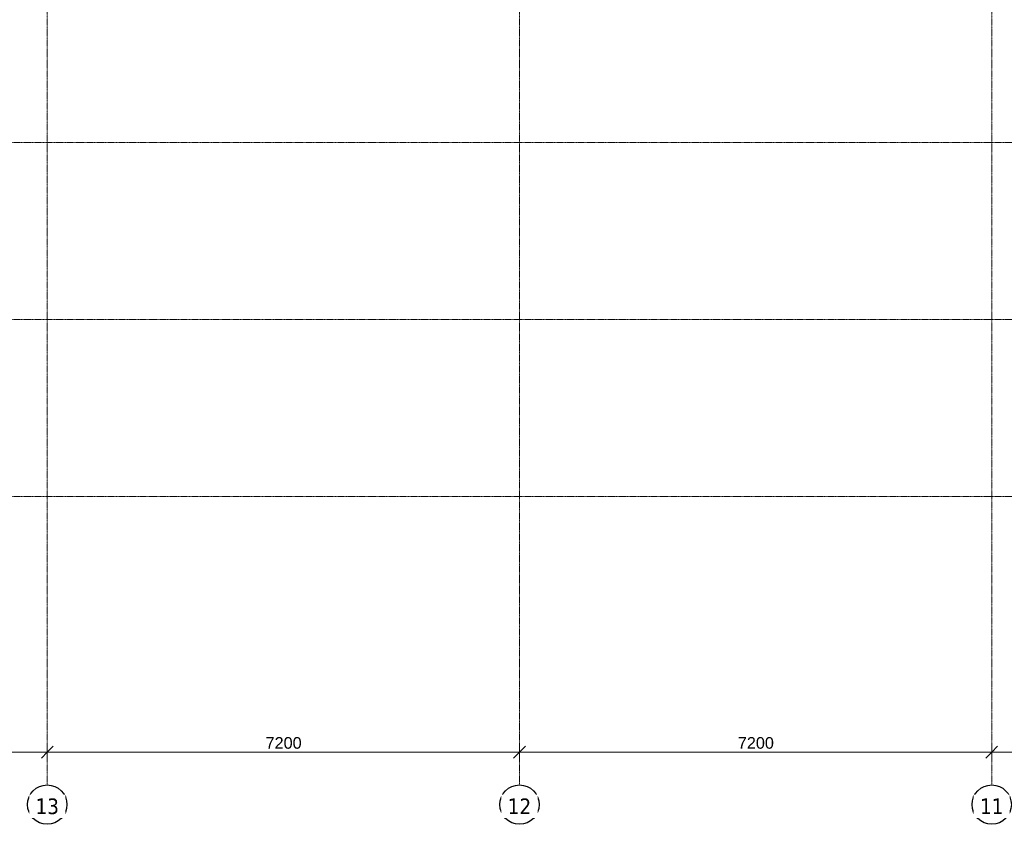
# Model space of a CAD drawing. Header units: millimetres. Extents: x -3388 to 301539, y -5590 to 54660.
# Tile 26 of 216: x 30180 to 45192, y -5000 to 7271. Entities that reach past the tile are written whole.
import ezdxf

# ---------------------------------------------------------------- set-up
doc = ezdxf.new("R2010")
doc.units = ezdxf.units.MM
doc.linetypes.add('stramienlijn', pattern=[21, 12, -3, 3, -3])
for name, color, linetype, lineweight in [('A-ANNO-DIMS', 211, 'Continuous', 9), ('A-ANNO-DIMS-100', 211, 'Continuous', 9), ('S-GRID', 1, 'Continuous', 9), ('S-GRID-IDEN', 1, 'Continuous', 25)]:
    doc.layers.add(name, color=color, linetype=linetype, lineweight=lineweight)
doc.styles.add('Arial', font='arial.ttf', dxfattribs={"height": 177.035928})
doc.styles.add('Tahoma', font='tahoma.ttf', dxfattribs={"height": 238.040123})
doc.dimstyles.new('1_8', dxfattribs={"dimscale": 304.8, "dimtxt": 180, "dimasz": 0.590551, "dimexe": 0.426509, "dimexo": 0.0625, "dimgap": 0, "dimtad": 1, "dimdec": 3, "dimrnd": 0.001, "dimdsep": 46, "dimtxsty": 'Arial', "dimblk1": 'OBLIQUE', "dimblk2": 'OBLIQUE', "dimsah": 1, "dimcen": 0.09, "dimdle": 0.426509, "dimadec": 0, "dimazin": 2, "dimtfac": 1, "dimtdec": 4, "dimtix": 1, "dimtmove": 0, "dimatfit": 3, "dimfxl": 0.426509, "dimfxlon": 1, "dimtvp": 1, "dimtolj": 1, "dimtzin": 0, "dimarcsym": 2})

# ---------------------------------------------------------------- blocks, each defined once
blk = doc.blocks.new('Grid - 3_0 mm-242474-4e verdieping - bouwdeel 3_ 4_ 5')
at = {"layer": 'S-GRID-IDEN'}
blk.add_circle((0, 0), 3, dxfattribs=at)
blk = doc.blocks.new('DIMBLOCK3-4e verdieping - bouwdeel 3_ 4_ 5')
at = {"layer": 'A-ANNO-DIMS-100'}
for p, q in [((23400, -3900), (23310, -3990)), ((23400, -3770), (23400, -4030)), ((23400, -3900), (23400, -3770)), ((23400, -3900), (23490, -3810)), ((23400, -3900), (30600, -3900)), ((30600, -3900), (30510, -3990)), ((30600, -3770), (30600, -4030)), ((30600, -3900), (30600, -3770)), ((30600, -3900), (30690, -3810))]:
    blk.add_line(p, q, dxfattribs=at)
at = {"layer": 'A-ANNO-DIMS-100', "color": 0, "insert": (26729, -3670), "char_height": 177, "width": 651.32, "attachment_point": 1, "line_spacing_factor": 0.938532, "style": 'Arial'}
blk.add_mtext('7200', dxfattribs=at)
blk = doc.blocks.new('_Oblique')
at = {"color": 0, "linetype": 'ByBlock', "lineweight": -2}
blk.add_line((-0.5, -0.5), (0.5, 0.5), dxfattribs=at)
blk = doc.blocks.new('DIMBLOCK4-4e verdieping - bouwdeel 3_ 4_ 5')
at = {"layer": 'A-ANNO-DIMS-100'}
for p, q in [((30600, -3900), (30510, -3990)), ((30600, -3770), (30600, -4030)), ((30600, -3900), (30600, -3770)), ((30600, -3900), (30690, -3810)), ((30600, -3900), (37800, -3900)), ((37800, -3900), (37710, -3990)), ((37800, -3770), (37800, -4030)), ((37800, -3900), (37800, -3770)), ((37800, -3900), (37890, -3810))]:
    blk.add_line(p, q, dxfattribs=at)
at = {"layer": 'A-ANNO-DIMS-100', "color": 0, "insert": (33929, -3670), "char_height": 177, "width": 651.32, "attachment_point": 1, "line_spacing_factor": 0.938532, "style": 'Arial'}
blk.add_mtext('7200', dxfattribs=at)
blk = doc.blocks.new('DIMBLOCK5-4e verdieping - bouwdeel 3_ 4_ 5')
at = {"layer": 'A-ANNO-DIMS-100'}
for p, q in [((37800, -3900), (37710, -3990)), ((37800, -3770), (37800, -4030)), ((37800, -3900), (37800, -3770)), ((37800, -3900), (37890, -3810)), ((37800, -3900), (45000, -3900)), ((45000, -3900), (44910, -3990)), ((45000, -3770), (45000, -4030)), ((45000, -3900), (45000, -3770)), ((45000, -3900), (45090, -3810))]:
    blk.add_line(p, q, dxfattribs=at)
at = {"layer": 'A-ANNO-DIMS-100', "color": 0, "insert": (41129, -3670), "char_height": 177, "width": 651.32, "attachment_point": 1, "line_spacing_factor": 0.938532, "style": 'Arial'}
blk.add_mtext('7200', dxfattribs=at)
blk = doc.blocks.new('DIMBLOCK6-4e verdieping - bouwdeel 3_ 4_ 5')
at = {"layer": 'A-ANNO-DIMS-100'}
for p, q in [((45000, -3900), (44910, -3990)), ((45000, -3770), (45000, -4030)), ((45000, -3900), (45000, -3770)), ((45000, -3900), (45090, -3810)), ((45000, -3900), (52200, -3900)), ((52200, -3900), (52110, -3990)), ((52200, -3770), (52200, -4030)), ((52200, -3900), (52200, -3770)), ((52200, -3900), (52290, -3810))]:
    blk.add_line(p, q, dxfattribs=at)
at = {"layer": 'A-ANNO-DIMS-100', "color": 0, "insert": (48329, -3670), "char_height": 177, "width": 651.32, "attachment_point": 1, "line_spacing_factor": 0.938532, "style": 'Arial'}
blk.add_mtext('7200', dxfattribs=at)

msp = doc.modelspace()

# ---------------------------------------------------------------- linework, layer by layer
at = {"layer": 'S-GRID', "linetype": 'stramienlijn'}
for p, q in [((30600, 54659.8316), (30600, -4400)), ((37800, 54659.8316), (37800, -4400)), ((45000, 54659.8316), (45000, -4400)), ((130950, 5400), (-2788.087, 5400)), ((130950, 2700), (12500.1395, 2700)), ((130950, 0), (-2788.087, 0))]:
    msp.add_line(p, q, dxfattribs=at)

# ---------------------------------------------------------------- block references
at = {"layer": 'S-GRID-IDEN', "xscale": 99.99999999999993, "yscale": 99.99999999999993, "zscale": 99.99999999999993, "rotation": 180}
for p in [(30600, -4700), (37800, -4700), (45000, -4700)]:
    msp.add_blockref('Grid - 3_0 mm-242474-4e verdieping - bouwdeel 3_ 4_ 5', p, dxfattribs=at)

# ---------------------------------------------------------------- dimensions: what is measured, and where the dimension line sits
at = {"layer": 'A-ANNO-DIMS'}
for base, p1, p2, picture, middle in [((30600, -3900), (23400, -3770), (30600, -3770), 'DIMBLOCK3-4e verdieping - bouwdeel 3_ 4_ 5', (27000, -3809.6102)), ((37800, -3900), (30600, -3770), (37800, -3770), 'DIMBLOCK4-4e verdieping - bouwdeel 3_ 4_ 5', (34200, -3809.6102)), ((45000, -3900), (37800, -3770), (45000, -3770), 'DIMBLOCK5-4e verdieping - bouwdeel 3_ 4_ 5', (41400, -3809.6102)), ((52200, -3900), (45000, -3770), (52200, -3770), 'DIMBLOCK6-4e verdieping - bouwdeel 3_ 4_ 5', (48600, -3809.6102))]:
    dim = msp.add_linear_dim(base=base, p1=p1, p2=p2, dimstyle='1_8', override={"dimpost": '<>', "dimfxl": 7200}, dxfattribs=at)
    dim.commit()
    dim.dimension.update_dxf_attribs({"geometry": picture, "text_midpoint": middle})

# ---------------------------------------------------------------- next in the draw order: texts
at = {"layer": 'S-GRID-IDEN', "lineweight": 9, "char_height": 238.04012, "width": 432, "attachment_point": 2, "line_spacing_factor": 1.000232, "style": 'Tahoma', "bg_fill": 3, "box_fill_scale": 1.25, "bg_fill_color": 0, "bg_fill_transparency": 0}
for s, insert in [('13', (30600.1221, -4605.9577)), ('12', (37800.1221, -4605.9577)), ('11', (45000.1221, -4605.9577))]:
    msp.add_mtext(s, dxfattribs=dict(at, insert=insert))

doc.saveas('drawing.dxf')
